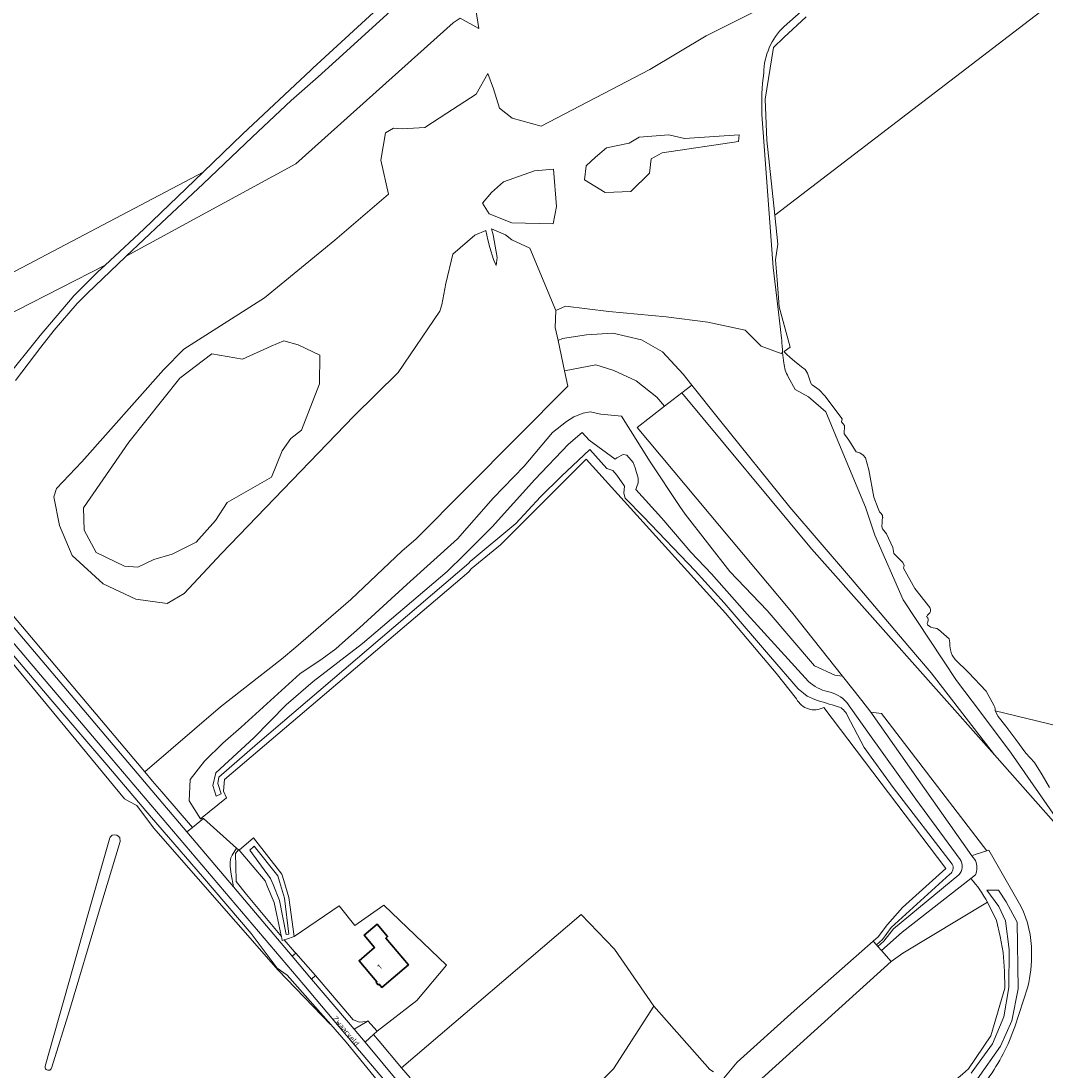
# Model space of a CAD drawing. Extents: x 197309 to 200393, y 360256 to 364259.
# Tile 5 of 39: x 197822 to 198171, y 362556 to 362914. Entities that reach past the tile are written whole.
import ezdxf
from ezdxf.enums import TextEntityAlignment as Align

# ---------------------------------------------------------------- set-up
doc = ezdxf.new("R2010")
doc.units = 0
for name, color, linetype, lineweight in [('B-SB-GR-BOS_GEMENGD-GV', 252, 'Continuous', 13), ('B-SB-GR-BOS_LOOF-GV', 252, 'Continuous', 13), ('B-SB-GR-BOUWLAND-GV', 252, 'Continuous', 13), ('B-SB-GR-GRAS-GV', 252, 'Continuous', 13), ('B-SB-GR-GROENVOORZIENING-GV', 252, 'Continuous', 18), ('B-SB-GW-TALUD_KRUIN-G', 252, 'Continuous', 18), ('B-SB-OG-BEBOUWING-G', 10, 'Continuous', 35), ('B-SB-OG-BEBOUWING_HUISNUMMER-T18', 10, 'Continuous', 18), ('B-SB-OG-TERREIN_ERF-GV', 252, 'Continuous', 18), ('B-SB-OG-TERREIN_ONBEGROEID-GV', 252, 'Continuous', 18), ('B-SB-OG-TOPOGRAFIE-T18', 252, 'Continuous', 18), ('B-SB-OG-WATER-GV', 252, 'Continuous', 18), ('B-SB-OG-WATER_GREPPEL-GV', 252, 'Continuous', 18), ('B-SB-OG-WEG-GV', 252, 'Continuous', 18), ('B-SB-VH-VERHARDING_ASFALT-GV', 252, 'Continuous', 18), ('B-SB-VH-VERHARDING_GESLOTEN-GV', 252, 'Continuous', 18), ('B-SB-VH-VERHARDING_HALFVERHARDING-GV', 252, 'Continuous', 18), ('B-SB-VH-VERHARDING_OPEN-GV', 252, 'Continuous', 18)]:
    doc.layers.add(name, color=color, linetype=linetype, lineweight=lineweight)
doc.styles.add('NLCS-ISO-M1000-T18', font='NLCS-ISO.ttf', dxfattribs={"height": 1.8})

msp = doc.modelspace()

# ---------------------------------------------------------------- linework, layer by layer
at = {"layer": 'B-SB-GR-BOS_GEMENGD-GV', "flags": 128}
for points in [[(197927.262, 362571.697), (197912.435, 362588.563), (197912.377, 362588.582), (197908.977, 362590.935), (197900.104, 362602.747), (197883.531, 362622.24), (197866.113, 362642.393), (197850.889, 362660.371), (197831.762, 362682.734), (197751.073, 362777.862), (197763.173, 362762.204), (197791.311, 362728.142), (197856.878, 362648.707), (197858.755, 362647.727), (197861.045, 362646.53), (197866.784, 362638.833), (197909.291, 362590.214), (197927.15, 362571.693)], [(198151.2, 362630.966), (198115.255, 362677.844), (198111.669, 362678.382), (198146.161, 362629.348), (198147.28, 362629.695)]]:
    msp.add_lwpolyline(points, close=True, dxfattribs=at)
msp.add_lwpolyline([(198145.814, 362621.61), (198122.316, 362603.247), (198115.324, 362596.931), (198118.593, 362593.205), (198122.525, 362596.089), (198151.491, 362613.434)], dxfattribs=at)
at = {"layer": 'B-SB-GR-BOS_GEMENGD-GV'}
msp.add_lwpolyline([(198151.491, 362613.434, 0.0453333), (198145.814, 362621.61)], format="xyb", dxfattribs=at)
at = {"layer": 'B-SB-GR-BOS_LOOF-GV', "flags": 128}
for points in [[(198166.141, 362943.817), (198135.333, 362935.603), (198111.305, 362927.414), (198096.861, 362922.801), (198087.907, 362917.581), (198082.023, 362912.554)], [(198172.594, 362652.587), (198170.137, 362656.952), (198167.488, 362661.201), (198164.576, 362664.367), (198161.115, 362668.977), (198157.731, 362673.568), (198155.088, 362676.833), (198154.08, 362678.82), (198154.114, 362679.37), (198153.924, 362680.116), (198153.792, 362680.486), (198151.042, 362685.511), (198144.999, 362691.861), (198140.416, 362696.371), (198139.62, 362697.456), (198139.378, 362697.854), (198139.033, 362698.701), (198138.887, 362699.67), (198138.65, 362700.957), (198138.604, 362701.986), (198138.386, 362703.354), (198134.71, 362706.54), (198134.138, 362706.977), (198133.548, 362706.993), (198132.868, 362707.159), (198132.167, 362707.415), (198131.796, 362707.633), (198130.943, 362708.137), (198130.881, 362708.577), (198131.088, 362709.077), (198131.163, 362709.907), (198131.129, 362710.637), (198130.677, 362710.874), (198130.726, 362711.074), (198131.024, 362711.425), (198131.729, 362712.229), (198131.986, 362712.76), (198132.062, 362713.42), (198131.728, 362714.138), (198126.683, 362720.584), (198122.785, 362727.556), (198122.963, 362727.937), (198123, 362728.437), (198122.614, 362729.464), (198119.449, 362732.483), (198119.197, 362734.58), (198116.941, 362739.244), (198115.612, 362740.925), (198115.388, 362741.743), (198115.51, 362743.112), (198115.554, 362743.992), (198115.68, 362744.682), (198115.729, 362744.883), (198115.667, 362745.152), (198115.576, 362745.471), (198115.192, 362746.158), (198114.589, 362746.814), (198114.123, 362747.861), (198112.621, 362751.79), (198110.978, 362761.053), (198109.775, 362765.163), (198108.999, 362766.158), (198107.875, 362766.941), (198106.644, 362767.284), (198104.123, 362771.206), (198102.985, 362772.798), (198102.591, 362773.446), (198102.506, 362774.315), (198102.631, 362775.175), (198102.605, 362776.284), (198102.041, 362776.93), (198101.678, 362777.527), (198101.832, 362778.508), (198095.96, 362786.428), (198093.999, 362788.475), (198091.651, 362790.15), (198091.381, 362790.258), (198091.269, 362790.497), (198091.066, 362791.056), (198090.039, 362794.148), (198089.242, 362795.402), (198087.928, 362796.274), (198085.56, 362798.183), (198084.054, 362799.483), (198082.888, 362800.615), (198082.074, 362801.45), (198082.02, 362801.531), (198084.118, 362803.05), (198080.369, 362816.805), (198079.673, 362826.016), (198079.143, 362832.789), (198079.884, 362838.187), (198078.848, 362848.108), (198076.18, 362873.641), (198075.545, 362887.717), (198078.403, 362905.285), (198082.001, 362908.778), (198089.621, 362915.763)], [(198074.474, 362882.493), (198076.043, 362860.935), (198078.336, 362830.238), (198080.161, 362814.957), (198081.172, 362806.031)], [(198081.548, 362801.189), (198081.048, 362800.827), (198074.169, 362803.367), (198068.772, 362808.765), (198055.966, 362811.516), (198041.74, 362813.366), (198022.161, 362815.218), (198007.388, 362817.02), (198004.169, 362815.482), (198003.905, 362809.661), (198004.868, 362805.227), (198006.344, 362806.013), (198014.554, 362807.191), (198023.6, 362807.825), (198033.319, 362805.45), (198040.566, 362801.383), (198047.552, 362793.798), (198050.541, 362790.071), (198060.04, 362778.227), (198083.951, 362748.411), (198104.757, 362724.212), (198124.292, 362701.166), (198132.196, 362691.841), (198153.834, 362663.776), (198180.169, 362634.089)], [(198174.529, 362642.753), (198159.541, 362664.336), (198149.058, 362678.301), (198140.858, 362689.225), (198122.671, 362716.695), (198113.047, 362738.84), (198109.804, 362748.326), (198101.483, 362768.306), (198096.249, 362780.876), (198090.372, 362786.067), (198085.833, 362788.528), (198083.44, 362792.908)], [(198083.44, 362792.908), (198085.833, 362788.528), (198090.372, 362786.067), (198096.249, 362780.876), (198101.483, 362768.306), (198109.804, 362748.326), (198113.047, 362738.84), (198122.671, 362716.695), (198140.858, 362689.225), (198149.058, 362678.301), (198159.541, 362664.336), (198174.529, 362642.753)]]:
    msp.add_lwpolyline(points, dxfattribs=at)
at = {"layer": 'B-SB-GR-BOS_LOOF-GV'}
for points in [[(198082.023, 362912.554, 0.1973993), (198075.067, 362896.617)], [(198075.067, 362896.617, 0.0431253), (198074.474, 362882.493)], [(198081.172, 362806.031, 0.0098538), (198081.548, 362801.189)], [(198081.949, 362797.598, -0.0073955), (198081.548, 362801.189)], [(198081.548, 362801.189, 0.0073955), (198081.949, 362797.598)], [(198083.44, 362792.908, -0.1098251), (198081.949, 362797.598)], [(198081.949, 362797.598, 0.1098251), (198083.44, 362792.908)]]:
    msp.add_lwpolyline(points, format="xyb", dxfattribs=at)
at = {"layer": 'B-SB-GR-BOS_LOOF-GV', "flags": 128}
for points in [[(197850.247, 362830.966), (197863.514, 362843.34), (197883.72, 362862.783), (197749.041, 362791.803), (197757.046, 362783.054), (197761.657, 362778.014), (197776.56, 362760.863), (197785.91, 362750.056), (197786.139, 362750.065), (197789.457, 362750.195), (197790.3, 362750.766), (197788.635, 362752.847), (197788.384, 362752.774), (197787.716, 362752.946), (197787.219, 362753.786), (197784.286, 362757.21), (197794.605, 362769.514), (197774.497, 362792.268)], [(198050.541, 362790.071), (198047.552, 362793.798), (198040.566, 362801.383), (198033.319, 362805.45), (198023.6, 362807.825), (198014.554, 362807.191), (198006.344, 362806.013), (198004.868, 362805.227), (198007.117, 362794.874), (198017.721, 362796.984), (198023.947, 362795.065), (198031.493, 362791.473), (198038.592, 362785.965), (198041.214, 362782.829), (198047.113, 362787.409)], [(197896.746, 362673.245), (197916.693, 362691.467), (197924.344, 362696.609), (197929.014, 362699.959), (197932.279, 362702.987), (197937.073, 362707.209), (197953.237, 362721.915), (197970.573, 362737.55), (197982.766, 362751.401), (197993.267, 362762.343), (198003.002, 362773.848), (198007.78, 362777.638), (198010.305, 362779.177), (198013.434, 362780.476), (198015.801, 362780.964), (198019.466, 362780.102), (198026.557, 362779.407), (198036.369, 362763.893), (198046.467, 362748.604), (198048.242, 362745.917), (198063.506, 362726.438), (198076.309, 362713.028), (198092.359, 362694.153), (198099.374, 362690.943), (198101.942, 362690.685), (198084.591, 362712.632), (198031.871, 362775.574), (198041.214, 362782.829), (198038.592, 362785.965), (198031.493, 362791.473), (198023.947, 362795.065), (198017.721, 362796.984), (198007.117, 362794.874), (198008.235, 362789.728), (197956.279, 362737.43), (197951.669, 362733.469), (197934.14, 362716.847), (197915.321, 362700.589), (197910.53, 362696.45), (197889.701, 362680.216), (197863.771, 362657.947), (197866.482, 362654.797), (197869.59, 362651.186), (197880.068, 362638.989), (197883.901, 362642.02), (197882.792, 362641.983), (197878.929, 362648.038), (197879.326, 362655.387), (197884.226, 362661.664), (197890.403, 362667.76)], [(198124.292, 362701.166), (198104.757, 362724.212), (198083.951, 362748.411), (198060.04, 362778.227), (198050.541, 362790.071), (198047.113, 362787.409), (198091.405, 362734.151), (198153.834, 362663.776), (198132.196, 362691.841)]]:
    msp.add_lwpolyline(points, close=True, dxfattribs=at)
at = {"layer": 'B-SB-GR-BOUWLAND-GV', "flags": 128}
for points in [[(197747.595, 362791.072), (197748.076, 362791.481), (197748.785, 362792.083), (197749.041, 362791.803), (197883.72, 362862.783), (197897.189, 362875.744), (197920.452, 362897.592), (197921.216, 362898.293), (197946.104, 362921.123)], [(198057.992, 362555.572), (198056.655, 362556.373), (198037.625, 362577.918), (198023.768, 362556.613), (197983.836, 362516.078), (197984.579, 362515.185), (197995.326, 362502.269)]]:
    msp.add_lwpolyline(points, dxfattribs=at)
msp.add_lwpolyline([(198030.31, 362469.385), (198035.111, 362472.707), (198044.293, 362480.111), (198075.254, 362502.661), (198104.812, 362525.058), (198134.868, 362547.977), (198142.889, 362554.791), (198144.927, 362556.522), (198152.616, 362567.86), (198157.424, 362584.109), (198157.315, 362589.924), (198156.819, 362596.307), (198155.827, 362601.764), (198154.516, 362607.217), (198151.491, 362613.434), (198122.525, 362596.089), (198118.593, 362593.205), (198073.19, 362552.102), (198054.67, 362518.658), (198023.8, 362466.381)], close=True, dxfattribs=at)
at = {"layer": 'B-SB-GR-GRAS-GV', "flags": 128}
for points in [[(197809.139, 362722.708), (197863.105, 362658.721), (197863.771, 362657.947), (197889.701, 362680.216), (197910.53, 362696.45), (197915.321, 362700.589), (197934.14, 362716.847), (197951.669, 362733.469), (197956.279, 362737.43), (198008.235, 362789.728), (198007.117, 362794.874), (198004.868, 362805.227), (198003.905, 362809.661), (198004.169, 362815.482), (197995.248, 362836.775), (197989.126, 362839.61), (197986.98, 362841.383), (197982.158, 362843.362), (197982.684, 362841.361), (197984.06, 362833.635), (197983.743, 362830.883), (197982.896, 362832.894), (197981.626, 362837.021), (197980.885, 362839.667), (197980.237, 362842.835), (197976.463, 362841.251), (197968.988, 362834.703), (197966.541, 362824.715), (197965.232, 362817.446), (197964.556, 362815.344), (197950.335, 362794.354), (197935.122, 362779.405), (197889.944, 362732.529), (197877.244, 362718.903), (197871.423, 362715.464), (197860.707, 362716.919), (197849.595, 362722.21), (197839.011, 362731.868), (197834.646, 362742.054), (197832.794, 362751.844), (197833.702, 362754.74), (197842.368, 362763.787), (197870.15, 362795.272), (197877.161, 362802.283), (197904.678, 362819.878), (197928.712, 362839.492), (197946.968, 362855.208), (197944.365, 362866.842), (197945.953, 362876.235), (197948.747, 362877.839), (197951.633, 362877.519), (197959.412, 362877.995), (197966.873, 362882.916), (197976.874, 362889.425), (197980.878, 362896.475), (197982.862, 362891.184), (197984.878, 362884.638), (197989.217, 362881.145), (197999.099, 362878.471), (198036.207, 362897.867), (198055.469, 362909.297), (198081.821, 362922.632)], [(197976.466, 362920.431), (197977.827, 362911.814), (197971.477, 362915.301), (197969.026, 362913.749), (197915.419, 362865.597), (197857.399, 362834.039), (197857.18, 362833.832), (197849.493, 362826.474), (197844.142, 362821.269), (197840.69, 362817.911), (197832.872, 362808.813), (197828.276, 362803.039), (197819.686, 362791.656)], [(198081.821, 362922.632), (198055.469, 362909.297), (198036.207, 362897.867), (197999.099, 362878.471), (197989.217, 362881.145), (197984.878, 362884.638), (197982.862, 362891.184), (197980.878, 362896.475), (197976.874, 362889.425), (197966.873, 362882.916), (197959.412, 362877.995), (197951.633, 362877.519), (197948.747, 362877.839), (197945.953, 362876.235), (197944.365, 362866.842), (197946.968, 362855.208), (197928.712, 362839.492), (197904.678, 362819.878), (197877.161, 362802.283), (197870.15, 362795.272), (197842.368, 362763.787), (197833.702, 362754.74), (197832.794, 362751.844), (197834.646, 362742.054), (197839.011, 362731.868), (197849.595, 362722.21), (197860.707, 362716.919), (197871.423, 362715.464), (197877.244, 362718.903), (197889.944, 362732.529), (197935.122, 362779.405), (197950.335, 362794.354), (197964.556, 362815.344), (197965.232, 362817.446), (197966.541, 362824.715), (197968.988, 362834.703), (197976.463, 362841.251), (197980.237, 362842.835), (197980.885, 362839.667), (197981.626, 362837.021), (197982.896, 362832.894), (197983.743, 362830.883), (197984.06, 362833.635), (197982.684, 362841.361), (197982.158, 362843.362), (197986.98, 362841.383), (197989.126, 362839.61), (197995.248, 362836.775), (198004.169, 362815.482), (198007.388, 362817.02), (198022.161, 362815.218), (198041.74, 362813.366), (198055.966, 362811.516), (198068.772, 362808.765), (198074.169, 362803.367), (198081.048, 362800.827), (198081.548, 362801.189)], [(197949.031, 362918.961), (197931.436, 362902.927), (197922.953, 362895.354), (197913.794, 362887.177), (197900.571, 362874.78), (197883.764, 362858.74), (197869.483, 362845.461), (197857.399, 362834.039), (197915.419, 362865.597), (197969.026, 362913.749), (197971.477, 362915.301), (197977.827, 362911.814), (197976.466, 362920.431)], [(198082.023, 362912.554), (198087.907, 362917.581)], [(198081.172, 362806.031), (198080.161, 362814.957), (198078.336, 362830.238), (198076.043, 362860.935), (198074.474, 362882.493)], [(198086.285, 362682.865), (198079.298, 362691.651), (198062.054, 362712.165), (198014.477, 362764.745), (197985.208, 362735.537), (197975.27, 362727.35), (197974.4, 362726.333), (197890.99, 362655.392), (197890.688, 362651.369), (197891.709, 362649.062), (197882.792, 362641.983), (197883.901, 362642.02), (197895.094, 362631.936), (197895.784, 362631.359), (197894.81, 362630.066), (197895.04, 362621.019), (197895.053, 362620.525), (197898.528, 362616.047), (197910.458, 362601.699), (197910.148, 362603.161), (197907.978, 362613.402), (197905.741, 362618.737), (197904.887, 362620.774), (197896.048, 362631.243), (197900.863, 362635.429), (197910.632, 362623.056), (197911.267, 362620.909), (197913.008, 362615.024), (197914.849, 362601.699), (197930.182, 362612.251), (197935.473, 362605.478), (197945.422, 362612.463), (197966.8, 362591.931), (197956.64, 362579.866), (197943.168, 362569.412), (197941.872, 362568.253), (197943.791, 362565.981), (197951.483, 362556.876), (198012.732, 362609.288), (198024.162, 362597.435), (198037.625, 362577.918), (198056.655, 362556.373), (198057.992, 362555.572)], [(197956.274, 362536.615), (197932.523, 362565.713), (197927.262, 362571.697), (197927.15, 362571.693), (197909.291, 362590.214), (197866.784, 362638.833), (197861.045, 362646.53), (197858.755, 362647.727), (197856.878, 362648.707), (197791.311, 362728.142)], [(198061.509, 362553.359), (198066.007, 362558.87), (198085.454, 362576.332), (198112.485, 362600.166), (198114.189, 362601.654), (198117.304, 362605.852), (198120.777, 362609.662), (198122.502, 362611.644), (198137.256, 362624.964), (198095.612, 362679.979)], [(197852.686, 362636.296), (197853.405, 362636.467), (197854.298, 362636.368), (197855.257, 362635.541), (197855.44, 362634.183), (197847.961, 362609.746), (197838.121, 362576.46), (197832.049, 362557.135)], [(197829.82, 362557.513), (197839.317, 362591.318), (197844.271, 362608.742), (197851.861, 362635.437)]]:
    msp.add_lwpolyline(points, dxfattribs=at)
at = {"layer": 'B-SB-GR-GRAS-GV'}
for points in [[(198075.067, 362896.617, -0.1973993), (198082.023, 362912.554)], [(198074.474, 362882.493, -0.0431253), (198075.067, 362896.617)], [(198081.548, 362801.189, -0.0098538), (198081.172, 362806.031)], [(198095.612, 362679.979, -0.4246853), (198086.285, 362682.865)], [(197851.861, 362635.437, -0.1602688), (197852.686, 362636.296)], [(197832.049, 362557.135, -1.1183173), (197829.82, 362557.513)]]:
    msp.add_lwpolyline(points, format="xyb", dxfattribs=at)
at = {"layer": 'B-SB-GR-GRAS-GV', "flags": 128}
for points in [[(198066.655, 362875.46), (198066.457, 362873.277), (198040.461, 362869.308), (198036.691, 362867.324), (198036.095, 362862.363), (198029.745, 362856.211), (198021.014, 362855.814), (198013.87, 362860.18), (198014.466, 362864.943), (198017.641, 362867.919), (198021.411, 362871.094), (198029.15, 362872.682), (198032.524, 362874.666), (198042.644, 362875.46), (198048.002, 362874.269)], [(198004.345, 362851.052), (198003.155, 362845.099), (197989.066, 362845.496), (197981.353, 362848.571), (197979.131, 362852.17), (197982.2, 362855.768), (197986.222, 362859.472), (197996.805, 362863.157), (198003.353, 362863.752)], [(197906.896, 362803.362), (197911.313, 362805.129), (197916.172, 362803.804), (197923.571, 362800.27), (197923.424, 362790.499), (197917.277, 362774.649), (197913.632, 362771.777), (197910.65, 362767.581), (197907.058, 362758.6), (197891.876, 362749.911), (197887.9, 362743.837), (197881.385, 362736.438), (197873.102, 362732.352), (197866.918, 362730.474), (197861.396, 362727.824), (197856.868, 362728.155), (197847.26, 362732.904), (197843.063, 362740.524), (197842.843, 362748.144), (197858.414, 362770.563), (197875.753, 362792.429), (197886.686, 362800.712), (197897.177, 362798.945)], [(198061.509, 362553.359), (198042.34, 362518.592), (198026.981, 362491.247), (198015.187, 362473.307), (198015.803, 362470.721), (198019.028, 362467.28), (198023.8, 362466.381), (198054.67, 362518.658), (198073.19, 362552.102), (198118.593, 362593.205), (198115.324, 362596.931), (198114.067, 362598.364), (198113.569, 362598.931), (198112.485, 362600.166), (198085.454, 362576.332), (198066.007, 362558.87)]]:
    msp.add_lwpolyline(points, close=True, dxfattribs=at)
at = {"layer": 'B-SB-GR-GROENVOORZIENING-GV', "flags": 128}
for points in [[(198191.816, 362555.122), (198198.819, 362566.844), (198201.032, 362572.906), (198201.906, 362576.834), (198202.446, 362580.428), (198202.455, 362583.16), (198200.52, 362603.07), (198197.965, 362610.57), (198196.41, 362613.165), (198192.722, 362618.13), (198187.342, 362624.585), (198180.169, 362634.089), (198153.834, 362663.776), (198091.405, 362734.151), (198047.113, 362787.409), (198041.214, 362782.829), (198031.871, 362775.574), (198084.591, 362712.632), (198101.942, 362690.685)], [(198101.942, 362690.685), (198108.567, 362682.306), (198111.669, 362678.382), (198115.255, 362677.844), (198151.2, 362630.966), (198151.874, 362631.185), (198162.886, 362612.072)], [(198165.23, 362584.539), (198160.77, 362570.944)]]:
    msp.add_lwpolyline(points, dxfattribs=at)
at = {"layer": 'B-SB-GR-GROENVOORZIENING-GV'}
for points in [[(198162.886, 362612.072, -0.1119676), (198166.51, 362596.341)], [(198166.51, 362596.341, -0.0683352), (198165.23, 362584.539)], [(198160.77, 362570.944, -0.0744405), (198151.571, 362553.162)]]:
    msp.add_lwpolyline(points, format="xyb", dxfattribs=at)
at = {"layer": 'B-SB-GW-TALUD_KRUIN-G', "flags": 128}
for points in [[(198007.117, 362794.874), (198017.721, 362796.984), (198023.947, 362795.065), (198031.493, 362791.473), (198038.592, 362785.965), (198041.214, 362782.829)], [(198092.491, 362682.642), (198089.961, 362683.84), (198086.8, 362686.323), (198077.413, 362697.197), (198061.622, 362715.735), (198051.625, 362726.657), (198034.024, 362745.017), (198027.784, 362751.459), (198027.324, 362753.196), (198027.551, 362755.55), (198024.942, 362759.315), (198023.584, 362760.907), (198021.537, 362761.548), (198015.756, 362768.101), (198005.887, 362758.825), (197998.924, 362751.836), (197990.505, 362742.754), (197974.897, 362729.808), (197974.435, 362729.282), (197902.256, 362667.611), (197889.13, 362656.189), (197888.776, 362654.027), (197889.932, 362650.451), (197888.124, 362649.648), (197886.991, 362653.33), (197888.112, 362657.632), (197901.069, 362669.535), (197912.098, 362680.861), (197921.254, 362688.776), (197938.161, 362701.749), (197954.903, 362716.087), (197967.083, 362726.354), (197972.795, 362732.077), (197982.39, 362741.688), (197996.978, 362757.863), (198008.464, 362769.857), (198013.084, 362773.829), (198015.453, 362771.237), (198024.423, 362764.777), (198024.999, 362765.166), (198027.118, 362766.304), (198028.395, 362766.107), (198030.479, 362763.653), (198031.159, 362761.826), (198032.193, 362758.297), (198032.206, 362756.619), (198031.752, 362755.466), (198031.447, 362754.364), (198040.203, 362744.766), (198041.033, 362743.788), (198050.225, 362732.951), (198057.226, 362725.612), (198069.481, 362711.765), (198090.391, 362688.847)], [(198103.439, 362681.648), (198110.57, 362671.475), (198126.973, 362648.627), (198142.176, 362628.096)], [(198139.427, 362626.392), (198119.274, 362652.648), (198109.32, 362666.296), (198103.536, 362677.352)], [(198113.569, 362598.931), (198115.581, 362600.693), (198118.613, 362604.837), (198138.66, 362623.02)], [(198141.631, 362622.76), (198119.374, 362604.362), (198116.124, 362600.189), (198114.067, 362598.364)]]:
    msp.add_lwpolyline(points, dxfattribs=at)
at = {"layer": 'B-SB-GW-TALUD_KRUIN-G'}
for points in [[(198090.391, 362688.847, 0.1280512), (198096.869, 362685.357)], [(198096.869, 362685.357, -0.1720137), (198103.439, 362681.648)], [(198100.461, 362680.214, 0.0047127), (198092.491, 362682.642)], [(198103.536, 362677.352, 0.2315724), (198100.461, 362680.214)], [(198138.66, 362623.02, 0.3687052), (198139.427, 362626.392)], [(198142.176, 362628.096, -0.3385947), (198141.631, 362622.76)]]:
    msp.add_lwpolyline(points, format="xyb", dxfattribs=at)
at = {"layer": 'B-SB-GW-TALUD_KRUIN-G', "flags": 128}
msp.add_lwpolyline([(197909.827, 362620.486), (197911.501, 362614.793), (197913.019, 362602.566), (197912.028, 362602.384), (197909.848, 362614.07), (197907.596, 362619.506), (197906.761, 362621.521), (197899.622, 362631.267), (197901.108, 362632.561), (197909.249, 362622.454)], close=True, dxfattribs=at)
at = {"layer": 'B-SB-OG-BEBOUWING-G', "flags": 128}
msp.add_lwpolyline([(197948.542, 362587.588), (197953.797, 362592.053), (197946.067, 362601.154), (197946.68, 362601.746), (197943.091, 362605.942), (197938.72, 362602.202), (197942.279, 362598.026), (197936.934, 362593.46), (197943.068, 362586.289), (197942.811, 362586.081), (197943.513, 362585.246), (197943.796, 362585.45), (197944.735, 362584.347)], close=True, dxfattribs=at)
at = {"layer": 'B-SB-OG-TERREIN_ERF-GV', "flags": 128}
for points in [[(197912.137, 362600.811), (197914.849, 362601.699), (197913.008, 362615.024), (197911.267, 362620.909), (197910.632, 362623.056), (197900.863, 362635.429), (197896.048, 362631.243), (197904.887, 362620.774), (197905.741, 362618.737), (197907.978, 362613.402), (197910.148, 362603.161), (197910.458, 362601.699), (197910.743, 362600.355), (197911.374, 362600.561)], [(197907.596, 362619.506), (197906.761, 362621.521), (197899.622, 362631.267), (197901.108, 362632.561), (197909.249, 362622.454), (197909.827, 362620.486), (197911.501, 362614.793), (197913.019, 362602.566), (197912.028, 362602.384), (197909.848, 362614.07)], [(197901.108, 362632.561), (197899.622, 362631.267), (197906.761, 362621.521), (197907.596, 362619.506), (197909.848, 362614.07), (197912.028, 362602.384), (197913.019, 362602.566), (197911.501, 362614.793), (197909.827, 362620.486), (197909.249, 362622.454)], [(197943.168, 362569.412), (197956.64, 362579.866), (197966.8, 362591.931), (197945.422, 362612.463), (197935.473, 362605.478), (197930.182, 362612.251), (197914.849, 362601.699), (197912.137, 362600.811), (197911.374, 362600.561), (197914.9, 362596.491), (197915.316, 362596.019), (197922.052, 362588.377), (197934.885, 362573.298), (197935.649, 362573.02), (197936.996, 362572.529), (197939.464, 362572.699), (197939.693, 362572.715), (197939.993, 362572.893)], [(198023.768, 362556.613), (198037.625, 362577.918), (198024.162, 362597.435), (198012.732, 362609.288), (197951.483, 362556.876), (197954.378, 362553.449), (197953.2, 362552.275), (197952.877, 362551.954), (197959.61, 362543.585), (197960.82, 362543.268), (197961.061, 362543.205), (197964.368, 362539.075), (197966.596, 362536.292), (197966.76, 362536.103), (197969.347, 362532.768), (197982.702, 362516.524), (197983.817, 362516.085), (197983.836, 362516.078)], [(197946.68, 362601.746), (197946.067, 362601.154), (197953.797, 362592.053), (197948.542, 362587.588), (197944.735, 362584.347), (197943.796, 362585.45), (197943.513, 362585.246), (197942.811, 362586.081), (197943.068, 362586.289), (197936.934, 362593.46), (197942.279, 362598.026), (197938.72, 362602.202), (197943.091, 362605.942)]]:
    msp.add_lwpolyline(points, close=True, dxfattribs=at)
at = {"layer": 'B-SB-OG-TERREIN_ONBEGROEID-GV', "flags": 128}
for points in [[(198108.567, 362682.306), (198101.942, 362690.685), (198099.374, 362690.943), (198092.359, 362694.153), (198076.309, 362713.028), (198063.506, 362726.438), (198048.242, 362745.917), (198046.467, 362748.604), (198036.369, 362763.893), (198026.557, 362779.407), (198019.466, 362780.102), (198015.801, 362780.964), (198013.434, 362780.476), (198010.305, 362779.177), (198007.78, 362777.638), (198003.002, 362773.848), (197993.267, 362762.343), (197982.766, 362751.401), (197970.573, 362737.55), (197953.237, 362721.915), (197937.073, 362707.209), (197932.279, 362702.987), (197929.014, 362699.959), (197924.344, 362696.609), (197916.693, 362691.467), (197896.746, 362673.245), (197890.403, 362667.76), (197884.226, 362661.664), (197879.326, 362655.387), (197878.929, 362648.038), (197882.792, 362641.983), (197891.709, 362649.062), (197890.688, 362651.369), (197890.99, 362655.392), (197974.4, 362726.333), (197975.27, 362727.35), (197985.208, 362735.537), (198014.477, 362764.745), (198062.054, 362712.165), (198079.298, 362691.651), (198086.285, 362682.865)], [(198090.391, 362688.847), (198069.481, 362711.765), (198057.226, 362725.612), (198050.225, 362732.951), (198041.033, 362743.788), (198040.203, 362744.766), (198031.447, 362754.364), (198031.752, 362755.466), (198032.206, 362756.619), (198032.193, 362758.297), (198031.159, 362761.826), (198030.479, 362763.653), (198028.395, 362766.107), (198027.118, 362766.304), (198024.999, 362765.166), (198024.423, 362764.777), (198015.453, 362771.237), (198013.084, 362773.829), (198008.464, 362769.857), (197996.978, 362757.863), (197982.39, 362741.688), (197972.795, 362732.077), (197967.083, 362726.354), (197954.903, 362716.087), (197938.161, 362701.749), (197921.254, 362688.776), (197912.098, 362680.861), (197901.069, 362669.535), (197888.112, 362657.632), (197886.991, 362653.33), (197888.124, 362649.648), (197889.932, 362650.451), (197888.776, 362654.027), (197889.13, 362656.189), (197902.256, 362667.611), (197974.435, 362729.282), (197974.897, 362729.808), (197990.505, 362742.754), (197998.924, 362751.836), (198005.887, 362758.825), (198015.756, 362768.101), (198021.537, 362761.548), (198023.584, 362760.907), (198024.942, 362759.315), (198027.551, 362755.55), (198027.324, 362753.196), (198027.784, 362751.459), (198034.024, 362745.017), (198051.625, 362726.657), (198061.622, 362715.735), (198077.413, 362697.197), (198086.8, 362686.323), (198089.961, 362683.84), (198092.491, 362682.642)], [(198092.491, 362682.642), (198089.961, 362683.84), (198086.8, 362686.323), (198077.413, 362697.197), (198061.622, 362715.735), (198051.625, 362726.657), (198034.024, 362745.017), (198027.784, 362751.459), (198027.324, 362753.196), (198027.551, 362755.55), (198024.942, 362759.315), (198023.584, 362760.907), (198021.537, 362761.548), (198015.756, 362768.101), (198005.887, 362758.825), (197998.924, 362751.836), (197990.505, 362742.754), (197974.897, 362729.808), (197974.435, 362729.282), (197902.256, 362667.611), (197889.13, 362656.189), (197888.776, 362654.027), (197889.932, 362650.451), (197888.124, 362649.648), (197886.991, 362653.33), (197888.112, 362657.632), (197901.069, 362669.535), (197912.098, 362680.861), (197921.254, 362688.776), (197938.161, 362701.749), (197954.903, 362716.087), (197967.083, 362726.354), (197972.795, 362732.077), (197982.39, 362741.688), (197996.978, 362757.863), (198008.464, 362769.857), (198013.084, 362773.829), (198015.453, 362771.237), (198024.423, 362764.777), (198024.999, 362765.166), (198027.118, 362766.304), (198028.395, 362766.107), (198030.479, 362763.653), (198031.159, 362761.826), (198032.193, 362758.297), (198032.206, 362756.619), (198031.752, 362755.466), (198031.447, 362754.364), (198040.203, 362744.766), (198041.033, 362743.788), (198050.225, 362732.951), (198057.226, 362725.612), (198069.481, 362711.765), (198090.391, 362688.847)], [(198095.612, 362679.979), (198137.256, 362624.964), (198122.502, 362611.644), (198120.777, 362609.662), (198117.304, 362605.852), (198114.189, 362601.654), (198112.485, 362600.166), (198113.569, 362598.931), (198115.581, 362600.693), (198118.613, 362604.837), (198138.66, 362623.02)], [(198142.176, 362628.096), (198126.973, 362648.627), (198110.57, 362671.475), (198103.439, 362681.648)], [(198103.439, 362681.648), (198110.57, 362671.475), (198126.973, 362648.627), (198142.176, 362628.096)], [(198147.342, 362627.67), (198146.161, 362629.348), (198111.669, 362678.382), (198108.567, 362682.306)], [(198103.536, 362677.352), (198109.32, 362666.296), (198119.274, 362652.648), (198139.427, 362626.392)], [(198139.427, 362626.392), (198119.274, 362652.648), (198109.32, 362666.296), (198103.536, 362677.352)], [(198138.66, 362623.02), (198118.613, 362604.837), (198115.581, 362600.693), (198113.569, 362598.931), (198114.067, 362598.364), (198116.124, 362600.189), (198119.374, 362604.362), (198141.631, 362622.76)], [(198141.631, 362622.76), (198119.374, 362604.362), (198116.124, 362600.189), (198114.067, 362598.364), (198115.324, 362596.931), (198122.316, 362603.247), (198145.814, 362621.61), (198147.361, 362622.754)]]:
    msp.add_lwpolyline(points, dxfattribs=at)
at = {"layer": 'B-SB-OG-TERREIN_ONBEGROEID-GV'}
for points in [[(198096.869, 362685.357, -0.1280512), (198090.391, 362688.847)], [(198090.391, 362688.847, 0.1280512), (198096.869, 362685.357)], [(198103.439, 362681.648, 0.1720137), (198096.869, 362685.357)], [(198096.869, 362685.357, -0.1720137), (198103.439, 362681.648)], [(198086.285, 362682.865, 0.4246853), (198095.612, 362679.979)], [(198092.491, 362682.642, -0.0047127), (198100.461, 362680.214)], [(198100.461, 362680.214, 0.0047127), (198092.491, 362682.642)], [(198100.461, 362680.214, -0.2315724), (198103.536, 362677.352)], [(198103.536, 362677.352, 0.2315724), (198100.461, 362680.214)], [(198139.427, 362626.392, -0.3687052), (198138.66, 362623.02)], [(198138.66, 362623.02, 0.3687052), (198139.427, 362626.392)], [(198141.631, 362622.76, 0.3385947), (198142.176, 362628.096)], [(198142.176, 362628.096, -0.3385947), (198141.631, 362622.76)], [(198147.361, 362622.754, 0.2015823), (198147.342, 362627.67)]]:
    msp.add_lwpolyline(points, format="xyb", dxfattribs=at)
at = {"layer": 'B-SB-OG-WATER-GV', "flags": 128}
for points in [[(198089.621, 362915.763), (198082.001, 362908.778), (198078.403, 362905.285), (198075.545, 362887.717), (198076.18, 362873.641), (198078.848, 362848.108), (198194.907, 362937.117)], [(198194.907, 362937.117), (198078.848, 362848.108), (198079.884, 362838.187), (198079.143, 362832.789), (198079.673, 362826.016), (198080.369, 362816.805), (198084.118, 362803.05), (198082.02, 362801.531), (198082.074, 362801.45), (198082.888, 362800.615), (198084.054, 362799.483), (198085.56, 362798.183), (198087.928, 362796.274), (198089.242, 362795.402), (198090.039, 362794.148), (198091.066, 362791.056), (198091.269, 362790.497), (198091.381, 362790.258), (198091.651, 362790.15), (198093.999, 362788.475), (198095.96, 362786.428), (198101.832, 362778.508), (198101.678, 362777.527), (198102.041, 362776.93), (198102.605, 362776.284), (198102.631, 362775.175), (198102.506, 362774.315), (198102.591, 362773.446), (198102.985, 362772.798), (198104.123, 362771.206), (198106.644, 362767.284), (198107.875, 362766.941), (198108.999, 362766.158), (198109.775, 362765.163), (198110.978, 362761.053), (198112.621, 362751.79), (198114.123, 362747.861), (198114.589, 362746.814), (198115.192, 362746.158), (198115.576, 362745.471), (198115.667, 362745.152), (198115.729, 362744.883), (198115.68, 362744.682), (198115.554, 362743.992), (198115.51, 362743.112), (198115.388, 362741.743), (198115.612, 362740.925), (198116.941, 362739.244), (198119.197, 362734.58), (198119.449, 362732.483), (198122.614, 362729.464), (198123, 362728.437), (198122.963, 362727.937), (198122.785, 362727.556), (198126.683, 362720.584), (198131.728, 362714.138), (198132.062, 362713.42), (198131.986, 362712.76), (198131.729, 362712.229), (198131.024, 362711.425), (198130.726, 362711.074), (198130.677, 362710.874), (198131.129, 362710.637), (198131.163, 362709.907), (198131.088, 362709.077), (198130.881, 362708.577), (198130.943, 362708.137), (198131.796, 362707.633), (198132.167, 362707.415), (198132.868, 362707.159), (198133.548, 362706.993), (198134.138, 362706.977), (198134.71, 362706.54), (198138.386, 362703.354), (198138.604, 362701.986), (198138.65, 362700.957), (198138.887, 362699.67), (198139.033, 362698.701), (198139.378, 362697.854), (198139.62, 362697.456), (198140.416, 362696.371), (198144.999, 362691.861), (198151.042, 362685.511), (198153.792, 362680.486), (198153.924, 362680.116), (198154.114, 362679.37), (198154.08, 362678.82), (198305.366, 362642.138)], [(198305.366, 362642.138), (198154.08, 362678.82), (198155.088, 362676.833), (198157.731, 362673.568), (198161.115, 362668.977), (198164.576, 362664.367), (198167.488, 362661.201), (198170.137, 362656.952), (198172.594, 362652.587)]]:
    msp.add_lwpolyline(points, dxfattribs=at)
for points in [[(198066.655, 362875.46), (198048.002, 362874.269), (198042.644, 362875.46), (198032.524, 362874.666), (198029.15, 362872.682), (198021.411, 362871.094), (198017.641, 362867.919), (198014.466, 362864.943), (198013.87, 362860.18), (198021.014, 362855.814), (198029.745, 362856.211), (198036.095, 362862.363), (198036.691, 362867.324), (198040.461, 362869.308), (198066.457, 362873.277)], [(198004.345, 362851.052), (198003.353, 362863.752), (197996.805, 362863.157), (197986.222, 362859.472), (197982.2, 362855.768), (197979.131, 362852.17), (197981.353, 362848.571), (197989.066, 362845.496), (198003.155, 362845.099)], [(197923.571, 362800.27), (197916.172, 362803.804), (197911.313, 362805.129), (197906.896, 362803.362), (197897.177, 362798.945), (197886.686, 362800.712), (197875.753, 362792.429), (197858.414, 362770.563), (197842.843, 362748.144), (197843.063, 362740.524), (197847.26, 362732.904), (197856.868, 362728.155), (197861.396, 362727.824), (197866.918, 362730.474), (197873.102, 362732.352), (197881.385, 362736.438), (197887.9, 362743.837), (197891.876, 362749.911), (197907.058, 362758.6), (197910.65, 362767.581), (197913.632, 362771.777), (197917.277, 362774.649), (197923.424, 362790.499)]]:
    msp.add_lwpolyline(points, close=True, dxfattribs=at)
at = {"layer": 'B-SB-OG-WATER_GREPPEL-GV', "flags": 128}
for points in [[(197946.104, 362921.123), (197921.216, 362898.293), (197920.452, 362897.592), (197897.189, 362875.744), (197883.72, 362862.783), (197863.514, 362843.34), (197850.247, 362830.966), (197847.679, 362828.571), (197839.5, 362820.383), (197838.987, 362819.869), (197828.075, 362806.95), (197815.701, 362791.488)], [(197819.686, 362791.656), (197828.276, 362803.039), (197832.872, 362808.813), (197840.69, 362817.911), (197844.142, 362821.269), (197849.493, 362826.474), (197857.18, 362833.832), (197857.399, 362834.039), (197869.483, 362845.461), (197883.764, 362858.74), (197900.571, 362874.78), (197913.794, 362887.177), (197922.953, 362895.354), (197931.436, 362902.927), (197949.031, 362918.961)]]:
    msp.add_lwpolyline(points, dxfattribs=at)
at = {"layer": 'B-SB-OG-WEG-GV', "flags": 128}
for points in [[(197751.073, 362777.862), (197831.762, 362682.734), (197850.889, 362660.371), (197866.113, 362642.393), (197883.531, 362622.24), (197900.104, 362602.747), (197908.977, 362590.935), (197912.377, 362588.582), (197912.435, 362588.563), (197927.262, 362571.697), (197932.523, 362565.713), (197956.274, 362536.615), (197958.275, 362534.163), (197976.169, 362513.23), (197977.737, 362511.405), (197978.786, 362513.5), (197930.169, 362570.933), (197918.128, 362585.298), (197850.356, 362664.919), (197758.993, 362772.567)], [(198151.874, 362631.185), (198151.2, 362630.966), (198147.28, 362629.695), (198146.161, 362629.348), (198147.342, 362627.67)], [(198162.886, 362612.072), (198151.874, 362631.185)], [(198147.361, 362622.754), (198145.814, 362621.61)], [(198145.948, 362555.066), (198153.156, 362565.101), (198157.098, 362574.309), (198158.709, 362584.359), (198158.834, 362597.251), (198157.587, 362607.042), (198155.297, 362612.045), (198151.199, 362617.575), (198155.185, 362617.625), (198157.843, 362613.567), (198161.604, 362606.625), (198161.943, 362583.88), (198159.726, 362572.974), (198155.953, 362564.266), (198148.001, 362553.119)], [(198151.491, 362613.434), (198154.516, 362607.217), (198155.827, 362601.764), (198156.819, 362596.307), (198157.315, 362589.924), (198157.424, 362584.109), (198152.616, 362567.86), (198144.927, 362556.522), (198142.889, 362554.791)], [(198160.77, 362570.944), (198165.23, 362584.539)]]:
    msp.add_lwpolyline(points, dxfattribs=at)
for points in [[(197915.316, 362596.019), (197914.9, 362596.491), (197911.374, 362600.561), (197910.743, 362600.355), (197910.458, 362601.699), (197898.528, 362616.047), (197895.053, 362620.525), (197895.04, 362621.019), (197894.81, 362630.066), (197895.784, 362631.359), (197895.094, 362631.936), (197893.67, 362629.546), (197893.151, 362628.584), (197892.968, 362627.264), (197892.917, 362625.634), (197893.348, 362623.019), (197894.055, 362618.728), (197914.121, 362594.979)], [(197935.295, 362570.103), (197937.173, 362571.218), (197939.693, 362572.715), (197939.464, 362572.699), (197936.996, 362572.529), (197935.649, 362573.02), (197934.885, 362573.298), (197922.052, 362588.377), (197920.7, 362587.194), (197932.694, 362573.223)], [(197952.877, 362551.954), (197953.2, 362552.275), (197954.378, 362553.449), (197951.483, 362556.876), (197943.791, 362565.981), (197941.872, 362568.253), (197940.625, 362567.138), (197938.988, 362565.674), (197951.366, 362550.828)]]:
    msp.add_lwpolyline(points, close=True, dxfattribs=at)
at = {"layer": 'B-SB-OG-WEG-GV'}
for points in [[(198147.342, 362627.67, -0.2015823), (198147.361, 362622.754)], [(198145.814, 362621.61, -0.0453333), (198151.491, 362613.434)], [(198166.51, 362596.341, 0.1119676), (198162.886, 362612.072)], [(198165.23, 362584.539, 0.0683352), (198166.51, 362596.341)], [(198151.571, 362553.162, 0.0744405), (198160.77, 362570.944)]]:
    msp.add_lwpolyline(points, format="xyb", dxfattribs=at)
at = {"layer": 'B-SB-VH-VERHARDING_ASFALT-GV', "flags": 128}
msp.add_lwpolyline([(197967.786, 362531.552), (197964.775, 362535.068), (197958.416, 362542.493), (197951.366, 362550.828), (197938.988, 362565.674), (197935.295, 362570.103), (197932.694, 362573.223), (197920.7, 362587.194), (197914.121, 362594.979), (197894.055, 362618.728), (197878.19, 362637.504), (197853.054, 362667.254), (197761.709, 362775.051), (197758.993, 362772.567), (197850.356, 362664.919), (197918.128, 362585.298), (197930.169, 362570.933), (197978.786, 362513.5), (197984.585, 362506.656), (197986.981, 362508.883)], close=True, dxfattribs=at)
at = {"layer": 'B-SB-VH-VERHARDING_GESLOTEN-GV', "flags": 128}
msp.add_lwpolyline([(197943.168, 362569.412), (197939.993, 362572.893), (197939.693, 362572.715), (197937.173, 362571.218), (197935.295, 362570.103), (197938.988, 362565.674), (197940.625, 362567.138), (197941.872, 362568.253)], close=True, dxfattribs=at)
at = {"layer": 'B-SB-VH-VERHARDING_HALFVERHARDING-GV', "flags": 128}
msp.add_lwpolyline([(197883.901, 362642.02), (197880.068, 362638.989), (197879.929, 362638.879), (197878.19, 362637.504), (197894.055, 362618.728), (197893.348, 362623.019), (197892.917, 362625.634), (197892.968, 362627.264), (197893.151, 362628.584), (197893.67, 362629.546), (197895.094, 362631.936)], close=True, dxfattribs=at)
msp.add_lwpolyline([(198148.001, 362553.119), (198155.953, 362564.266), (198159.726, 362572.974), (198161.943, 362583.88), (198161.604, 362606.625), (198157.843, 362613.567), (198155.185, 362617.625), (198151.199, 362617.575), (198155.297, 362612.045), (198157.587, 362607.042), (198158.834, 362597.251), (198158.709, 362584.359), (198157.098, 362574.309), (198153.156, 362565.101), (198145.948, 362555.066)], dxfattribs=at)
at = {"layer": 'B-SB-VH-VERHARDING_OPEN-GV', "flags": 128}
msp.add_lwpolyline([(197914.121, 362594.979), (197920.7, 362587.194), (197922.052, 362588.377), (197915.316, 362596.019)], close=True, dxfattribs=at)

# ---------------------------------------------------------------- texts
at = {"layer": 'B-SB-OG-BEBOUWING_HUISNUMMER-T18', "style": 'NLCS-ISO-M1000-T18'}
msp.add_text('1', height=1.8, rotation=40.5, dxfattribs=at).set_placement((197943.923, 362591.443), align=Align.MIDDLE)
at = {"layer": 'B-SB-OG-TOPOGRAFIE-T18', "style": 'NLCS-ISO-M1000-T18'}
msp.add_text('Zwaarveld', height=1.8, rotation=310.3, dxfattribs=at).set_placement((197932.545, 362569.515), align=Align.MIDDLE)

doc.saveas('drawing.dxf')
